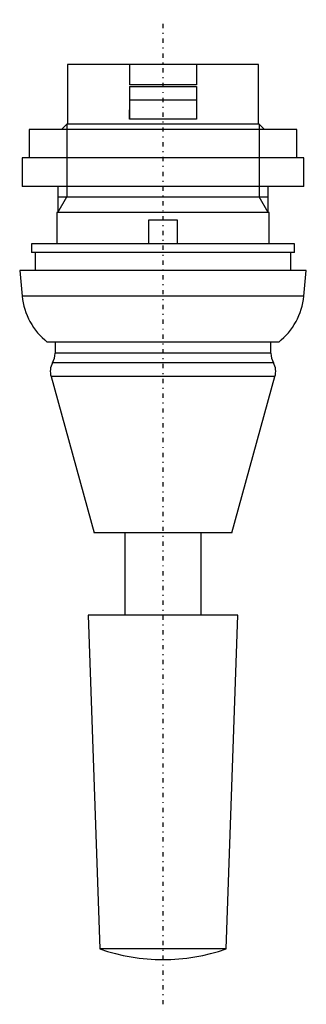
# Model space of a CAD drawing. Extents: x -15 to 15, y -98 to 5.
import ezdxf

# ---------------------------------------------------------------- set-up
doc = ezdxf.new("R2010")
doc.units = 0
doc.linetypes.add('CENTER', pattern=[1.5, 0.45, -0.5, 0.05, -0.5])
doc.linetypes.add('DASHED', pattern=[2, 1, -1])
for name, color, linetype in [('AM_0', 7, 'CONTINUOUS'), ('AM_10', 7, 'CONTINUOUS'), ('AM_3', 7, 'DASHED'), ('AM_7', 7, 'CENTER')]:
    doc.layers.add(name, color=color, linetype=linetype)

msp = doc.modelspace()

# ---------------------------------------------------------------- linework, layer by layer
at = {"layer": 'AM_0', "color": 7, "linetype": 'CONTINUOUS'}
for p, q in [((-10, 0), (-10, -6.25)), ((10, 0), (-10, 0)), ((-3.5, 0), (-3.5, -2.15)), ((3.5, 0), (3.5, -2.15)), ((10, -6.25), (10, 0)), ((3.5, -2.15), (-3.5, -2.15)), ((-3.5, -2.3), (3.5, -2.3)), ((-3.5, -2.3), (-3.5, -5.75)), ((3.5, -2.3), (3.5, -5.75)), ((3.5, -3.75), (-3.5, -3.75)), ((3.5, -5.75), (-3.5, -5.75)), ((-14, -6.8), (-14, -9.8)), ((14, -6.8), (-14, -6.8)), ((-10.08, -6.25), (-10.63, -6.8)), ((10.08, -6.25), (-10.08, -6.25)), ((10.63, -6.8), (10.08, -6.25)), ((14, -9.8), (14, -6.8)), ((-14.75, -9.8), (-14.75, -12.8)), ((14.75, -9.8), (-14.75, -9.8)), ((14.75, -12.8), (14.75, -9.8)), ((14.75, -12.8), (-14.75, -12.8)), ((-11, -12.8), (-11, -15.5)), ((11, -15.5), (11, -12.8)), ((-11.1, -15.5), (-11.1, -18.8)), ((11.1, -15.5), (-11.1, -15.5)), ((-1.5, -18.8), (-1.5, -16.3)), ((-1.5, -16.3), (1.5, -16.3)), ((1.5, -16.3), (1.5, -18.8)), ((11.1, -18.8), (11.1, -15.5)), ((-13.75, -18.8), (-13.75, -19.7)), ((13.75, -18.8), (-13.75, -18.8)), ((13.75, -19.7), (13.75, -18.8)), ((13.75, -19.7), (-13.75, -19.7)), ((-13.37, -19.7), (-13.37, -21.6)), ((13.37, -21.6), (13.37, -19.7)), ((-15, -21.6), (-14.74, -24.27)), ((15, -21.6), (-15, -21.6)), ((14.74, -24.27), (15, -21.6)), ((14.74, -24.27), (-14.74, -24.27)), ((12.11, -29.1), (-12.11, -29.1)), ((-11.3, -29.1), (-11.3, -30.27)), ((11.3, -30.27), (11.3, -29.1)), ((11.3, -30.27), (-11.3, -30.27)), ((11.56, -31.27), (-11.56, -31.27)), ((-11.72, -32.7), (-7.19, -49.1)), ((11.72, -32.7), (-11.72, -32.7)), ((7.19, -49.1), (11.72, -32.7)), ((7.19, -49.1), (-7.19, -49.1)), ((-4, -49.1), (-4, -57.7)), ((4, -57.7), (4, -49.1)), ((-7.83, -57.7), (-6.6, -92.68)), ((7.83, -57.7), (-7.83, -57.7)), ((6.6, -92.68), (7.83, -57.7)), ((6.6, -92.68), (-6.6, -92.68))]:
    msp.add_line(p, q, dxfattribs=at)
for centre, radius, start, end in [((-7.78, -23.6), 7, 185.4818, 231.7868), ((7.78, -23.6), 7, 308.2132, 354.5182), ((-13.3, -30.27), 2, 330.2757, 0), ((13.3, -30.27), 2, 180, 209.7243), ((-10, -32.16), 1.8, 150.2757, 197.5259), ((10, -32.16), 1.8, 342.4741, 29.7243), ((0, -73.8), 20, 250.7205, 289.2795)]:
    msp.add_arc(centre, radius, start, end, dxfattribs=at)
at = {"layer": 'AM_10', "color": 7, "linetype": 'CONTINUOUS'}
for p, q in [((-10.08, -6.25), (-10.08, -13.87)), ((10.08, -6.25), (10.08, -13.87)), ((-11, -15.5), (-10.08, -13.87)), ((-11, -13.87), (11, -13.87)), ((11, -15.5), (10.08, -13.87))]:
    msp.add_line(p, q, dxfattribs=at)
at = {"layer": 'AM_3', "color": 6, "linetype": 'DASHED'}
for p, q in [((-3.5, -5.75), (-3.5, -3.75)), ((3.5, -3.75), (3.5, -5.75))]:
    msp.add_line(p, q, dxfattribs=at)
at = {"layer": 'AM_7', "color": 4, "linetype": 'CENTER'}
msp.add_line((0, -98.49), (0, 4.69), dxfattribs=at)

doc.saveas('drawing.dxf')
